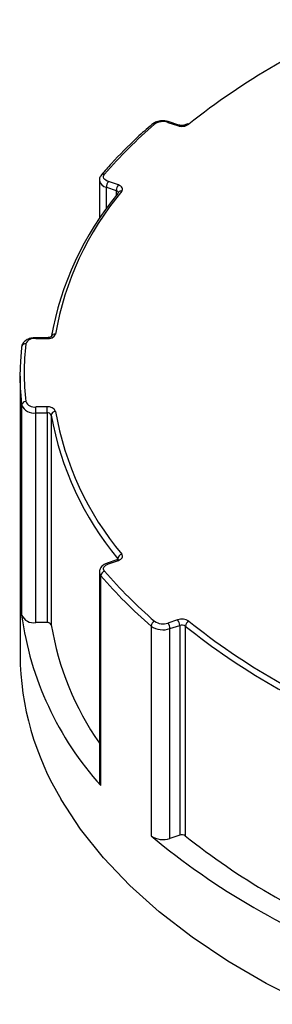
# Model space of a CAD drawing. Header units: inches. Extents: x 0 to 44, y 0 to 34.
# Tile 3 of 7: x 32.335 to 33.039, y 28.442 to 31.188. Entities that reach past the tile are written whole.
import ezdxf

# ---------------------------------------------------------------- set-up
doc = ezdxf.new("R2010")
doc.units = ezdxf.units.IN
doc.header["$LTSCALE"] = 4
doc.header["$MEASUREMENT"] = 0

msp = doc.modelspace()

# ---------------------------------------------------------------- linework, layer by layer
for p, q in [((32.7476, 30.9019), (32.7749, 30.8928)), ((32.7787, 30.8943), (32.7513, 30.9035)), ((32.5566, 30.7407), (32.5566, 30.6328)), ((32.6096, 30.7274), (32.5822, 30.7366)), ((32.5763, 30.721), (32.6037, 30.7119)), ((32.5763, 30.661), (32.5763, 30.721)), ((32.6037, 30.7119), (32.6037, 30.6971)), ((32.61, 30.7076), (32.61, 30.7076)), ((32.4108, 30.3014), (32.3792, 30.3014)), ((32.3792, 30.3014), (32.3792, 30.2992)), ((32.3792, 30.2992), (32.4108, 30.2992)), ((32.4108, 30.3014), (32.4108, 30.2992)), ((32.34, 30.276), (32.3385, 30.2583)), ((32.3354, 30.1941), (32.3354, 29.4161)), ((32.3399, 30.1131), (32.3399, 29.528)), ((32.4108, 30.1083), (32.3792, 30.1083)), ((32.3792, 30.0918), (32.3792, 30.1083)), ((32.4108, 30.0918), (32.4108, 30.1083)), ((32.3792, 30.0918), (32.4108, 30.0918)), ((32.3792, 29.5067), (32.3792, 30.0918)), ((32.4108, 30.0918), (32.4108, 29.5067)), ((32.4226, 30.0856), (32.4226, 29.5005)), ((32.6085, 29.6851), (32.6085, 29.6828)), ((32.6058, 29.6816), (32.5785, 29.6725)), ((32.5822, 29.6709), (32.6096, 29.68)), ((32.5566, 29.6475), (32.5566, 29.0624)), ((32.5607, 29.0523), (32.5607, 29.6374)), ((32.4108, 29.5067), (32.3792, 29.5067)), ((32.701, 29.4971), (32.701, 28.912)), ((32.7749, 29.5147), (32.7476, 29.5056)), ((32.7535, 29.49), (32.7808, 29.4991)), ((32.7808, 29.4991), (32.7808, 28.9141)), ((32.7964, 29.4972), (32.7964, 28.9121)), ((32.7535, 28.9049), (32.7535, 29.49)), ((32.7808, 28.9141), (32.7535, 28.9049))]:
    msp.add_line(p, q)
at = {"flags": 128}
for points in [[(32.5822, 30.7366), (32.578, 30.7383), (32.5744, 30.7405), (32.5716, 30.743), (32.5696, 30.7457), (32.5686, 30.7487), (32.5685, 30.7517), (32.5694, 30.7546), (32.5713, 30.7574)], [(32.6192, 30.7099), (32.6207, 30.7123), (32.6213, 30.7148), (32.6212, 30.7173), (32.6203, 30.7197), (32.6186, 30.7221), (32.6162, 30.7242), (32.6131, 30.726), (32.6096, 30.7274)], [(32.3386, 30.1262), (32.3389, 30.1232), (32.3399, 30.1131)], [(32.6096, 29.68), (32.6131, 29.6815), (32.6162, 29.6833), (32.6186, 29.6854), (32.6203, 29.6877), (32.6212, 29.6902), (32.6213, 29.6927), (32.6207, 29.6952), (32.6192, 29.6976)], [(32.5713, 29.6501), (32.5694, 29.6529), (32.5685, 29.6558), (32.5686, 29.6588), (32.5696, 29.6617), (32.5716, 29.6645), (32.5744, 29.667), (32.578, 29.6692), (32.5822, 29.6709)], [(33.1367, 28.4423), (33.022, 28.5003), (32.9146, 28.5627), (32.815, 28.6294), (32.7237, 28.6999), (32.6412, 28.7739), (32.5679, 28.8511), (32.5041, 28.9311), (32.4502, 29.0134)]]:
    msp.add_lwpolyline(points, dxfattribs=at)
for centre, radius, start, end in [((34.0272, 29.3647), 1.9592, 111.4379, 128.5567), ((33.5757, 29.8925), 1.3255, 130.7271, 139.2667), ((32.7076, 30.8902), 0.00754, 64.3029, 126.2304), ((32.734, 30.8636), 0.0406, 70.5724, 124.7915), ((32.7507, 30.8997), 0.0038, 80.512, 144.8229), ((32.7865, 30.926), 0.0352, 250.7415, 303.7613), ((32.778, 30.8906), 0.00382, 80.9845, 144.7463), ((32.8027, 30.8902), 0.00737, 63.1767, 123.3924), ((32.5683, 30.7496), 0.00836, 69.0385, 135.7142), ((32.5804, 30.7448), 0.0241, 189.7816, 260.319), ((32.6008, 30.7206), 0.0245, 139.3605, 179.0461), ((33.2627, 30.1561), 0.8528, 140.0963, 170.1068), ((33.2697, 30.1659), 0.848, 140.0963, 170.1068), ((32.6282, 30.7115), 0.0245, 139.3605, 179.0461), ((32.602, 30.7041), 0.00796, 20.5406, 78.0229), ((32.6156, 30.7033), 0.00711, 142.1128, 181.2187), ((32.6163, 30.7019), 0.00856, 70.1017, 137.4767), ((32.375, 30.2741), 0.0254, 80.5031, 156.3402), ((32.4143, 30.3211), 0.0222, 261.0159, 334.6243), ((32.4328, 30.3011), 0.0106, 81.9087, 162.374), ((32.3503, 30.274), 0.0104, 82.1435, 173.8319), ((33.0702, 30.2037), 0.7231, 173.6019, 186.3981), ((33.0628, 30.1941), 0.7274, 180.004, 185.3618), ((32.3512, 30.1118), 0.0114, 87.5152, 173.582), ((32.3732, 30.1277), 0.0363, 203.6598, 279.4969), ((32.375, 30.1334), 0.0254, 203.6598, 279.4969), ((32.4143, 30.0863), 0.0222, 25.3757, 98.9841), ((32.4125, 30.0809), 0.0111, 25.3757, 98.9841), ((32.434, 30.0843), 0.0115, 88.5768, 173.5849), ((33.2627, 30.2321), 0.8528, 189.8932, 219.9037), ((33.2697, 30.2416), 0.848, 189.8932, 219.9037), ((32.6226, 29.6838), 0.0142, 103.9636, 174.8696), ((32.6051, 29.6821), 0.00449, 0.8785, 40.8715), ((32.5791, 29.6687), 0.0038, 35.1737, 99.5091), ((32.6065, 29.6778), 0.0038, 35.1828, 99.4527), ((32.5719, 29.6478), 0.0152, 181.2857, 222.9135), ((32.5751, 29.6362), 0.0144, 105.1796, 175.03), ((33.5706, 30.5071), 1.3327, 220.7333, 229.2729), ((33.5757, 30.515), 1.3255, 220.7333, 229.2729), ((33.2195, 29.6472), 0.8876, 187.7172, 222.0797), ((32.3732, 29.5426), 0.0363, 203.6598, 279.4969), ((32.4125, 29.4958), 0.0111, 25.3757, 98.9841), ((33.2257, 29.6343), 0.8142, 189.456, 214.7379), ((32.7166, 29.496), 0.0156, 111.6746, 175.9286), ((32.7342, 29.5448), 0.0581, 235.2085, 289.4276), ((32.734, 29.5439), 0.0406, 235.2085, 289.4276), ((32.729, 29.4896), 0.0245, 0.9539, 40.6395), ((32.7865, 29.4815), 0.0352, 56.2387, 109.2585), ((32.7563, 29.4987), 0.0245, 0.9539, 40.6395), ((32.7866, 29.4826), 0.0176, 56.2387, 109.2585), ((32.8123, 29.4961), 0.0159, 112.9982, 176.1141), ((34.0244, 31.0379), 1.9703, 231.4433, 248.5621), ((34.0272, 31.0428), 1.9592, 231.4433, 248.5621), ((33.1287, 29.4246), 0.7933, 180.6132, 211.2206), ((32.5719, 29.0627), 0.0152, 181.1515, 222.9189), ((34.0085, 30.4804), 2.0419, 230.1832, 249.8222), ((32.7342, 28.9597), 0.0581, 235.2085, 289.4276), ((32.7866, 28.8975), 0.0176, 56.2387, 109.2585), ((34.0189, 30.4448), 1.9606, 231.4231, 248.0688)]:
    msp.add_arc(centre, radius, start, end)
for points, knots in [([(32.7031, 30.8962), (32.6893, 30.884), (32.6493, 30.8485), (32.6026, 30.8014), (32.5716, 30.766), (32.5623, 30.7554)], [0, 0, 0, 0, 0.269491, 0.781243, 1, 1, 1, 1]), ([(32.7301, 30.9058), (32.729, 30.9058), (32.7229, 30.906), (32.7129, 30.9029), (32.7062, 30.8983), (32.7031, 30.8962)], [0, 0, 0, 0, 0.104545, 0.593278, 1, 1, 1, 1]), ([(32.7513, 30.9035), (32.7481, 30.9044), (32.7413, 30.9063), (32.734, 30.9059), (32.7301, 30.9058)], [0, 0, 0, 0, 0.467533, 1, 1, 1, 1]), ([(32.7986, 30.8962), (32.7981, 30.8959), (32.7972, 30.8953), (32.7943, 30.8941), (32.7903, 30.8932), (32.7856, 30.893), (32.7815, 30.8935), (32.7794, 30.8941), (32.7787, 30.8943)], [0, 0, 0, 0, 0.157739, 0.319239, 0.496168, 0.688492, 0.887711, 1, 1, 1, 1]), ([(32.5623, 30.7554), (32.5603, 30.7526), (32.557, 30.7481), (32.557, 30.7427), (32.5571, 30.7407)], [0, 0, 0, 0, 0.62848, 1, 1, 1, 1]), ([(32.3792, 30.3014), (32.3758, 30.3012), (32.3674, 30.3008), (32.3554, 30.2968), (32.3457, 30.2897), (32.341, 30.282), (32.3402, 30.2774), (32.34, 30.276)], [0, 0, 0, 0, 0.180931, 0.450801, 0.702108, 0.909209, 1, 1, 1, 1]), ([(32.423, 30.3049), (32.4229, 30.3047), (32.4228, 30.3045), (32.4209, 30.3033), (32.4178, 30.3022), (32.4142, 30.3015), (32.4118, 30.3014), (32.4108, 30.3014)], [0, 0, 0, 0, 0.207446, 0.412526, 0.61938, 0.846665, 1, 1, 1, 1]), ([(32.3385, 30.2583), (32.3377, 30.2495), (32.3345, 30.213), (32.3348, 30.1686), (32.3381, 30.1332), (32.3388, 30.1254)], [0, 0, 0, 0, 0.199298, 0.825839, 1, 1, 1, 1]), ([(32.5785, 29.6725), (32.5754, 29.6713), (32.5685, 29.6685), (32.561, 29.6615), (32.5567, 29.6537), (32.557, 29.649), (32.5571, 29.6474)], [0, 0, 0, 0, 0.258861, 0.590391, 0.867398, 1, 1, 1, 1]), ([(32.6099, 29.6837), (32.6099, 29.6838), (32.61, 29.6839), (32.6092, 29.6831), (32.6076, 29.6822), (32.6062, 29.6817), (32.6058, 29.6816)], [0, 0, 0, 0, 0.132049, 0.491005, 0.8559, 1, 1, 1, 1])]:
    msp.add_open_spline(points, degree=3, knots=knots)

doc.saveas('drawing.dxf')
